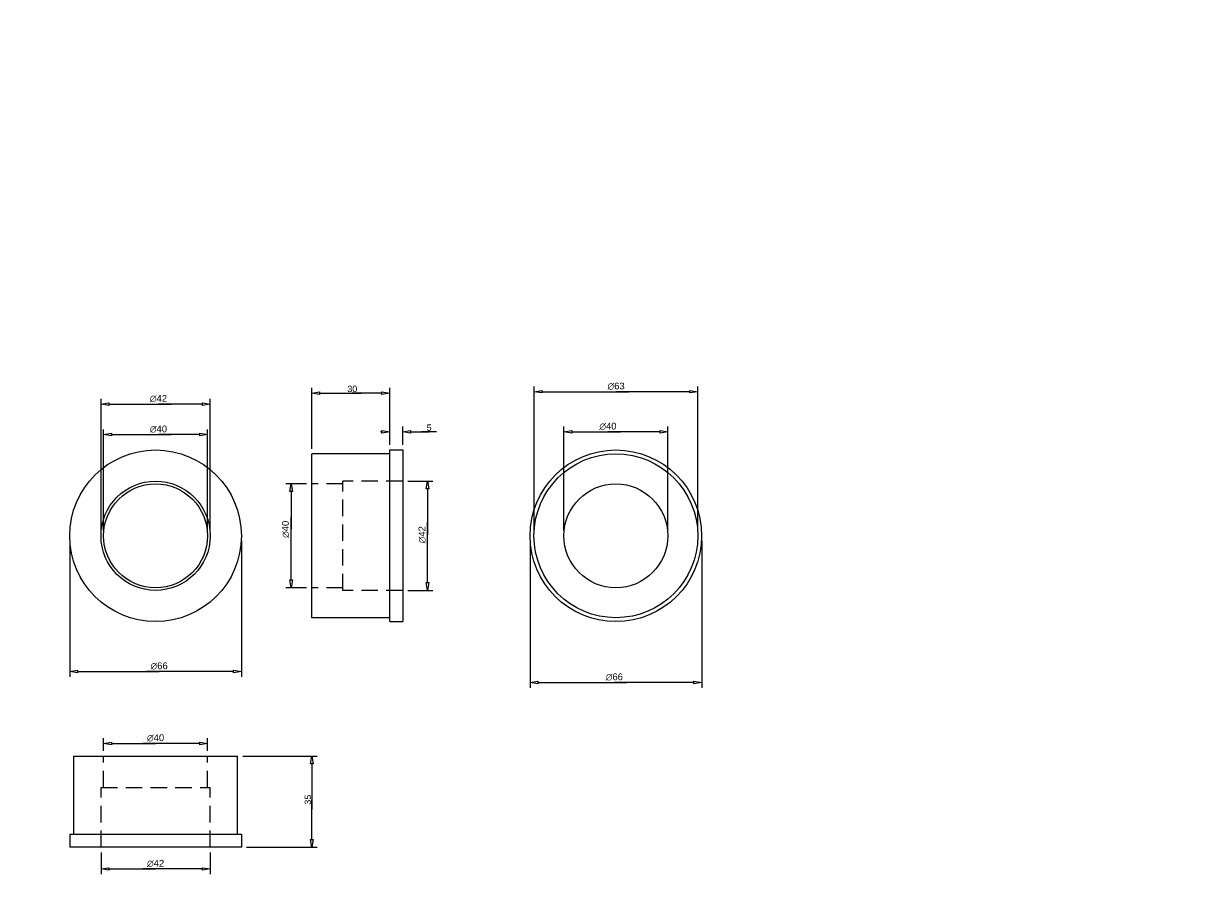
# Model space of a CAD drawing. Header units: millimetres. Extents: x 0 to 456, y 0 to 336.
import ezdxf

# ---------------------------------------------------------------- set-up
doc = ezdxf.new("R2010")
doc.units = ezdxf.units.MM
doc.linetypes.add('HIDDEN', pattern=[9.525, 6.35, -3.175])
for name, color, linetype, lineweight in [('DIMENSIONS', 7, 'Continuous', 0), ('VERBERGEN', 253, 'HIDDEN', 0), ('VISIBLE', 7, 'Continuous', 0)]:
    doc.layers.add(name, color=color, linetype=linetype, lineweight=lineweight)
doc.styles.get("Standard").update_dxf_attribs({"font": 'txt', "height": 0.125})
doc.dimstyles.new('ISO-25', dxfattribs={"dimtxt": 2.5, "dimasz": 2.5, "dimexe": 1.25, "dimexo": 0.625, "dimtad": 1, "dimtxsty": 'Standard', "dimcen": 2.5, "dimadec": 0, "dimazin": 0, "dimtfac": 1, "dimtmove": 0, "dimatfit": 3, "dimfxl": 1, "dimarcsym": 0})

# ---------------------------------------------------------------- blocks, each defined once
blk = doc.blocks.new('D1')
at = {"layer": 'DIMENSIONS'}
for p, q in [((17.74, 137.42), (17.74, 85.23)), ((83.74, 137.42), (83.74, 85.23)), ((20.74, 87.23), (52.11, 87.23)), ((56.93, 87.23), (47.29, 87.23)), ((80.74, 87.23), (52.11, 87.23))]:
    blk.add_line(p, q, dxfattribs=at)
for points in [[(17.74, 87.23), (20.74, 87.73), (20.74, 86.73), (17.74, 87.23)], [(83.74, 87.23), (80.74, 86.73), (80.74, 87.73), (83.74, 87.23)]]:
    blk.add_lwpolyline(points, dxfattribs=at)
at = {"layer": 'DIMENSIONS', "insert": (52.11, 89.34), "attachment_point": 5}
for s, char_height in [('{\\fAlibre Symbols|b0|i0|c0|p0;n}{\\fArial|b0|i0|c0|p0;\\H1.05555558x;66}{\\fMS Shell Dlg|b0|i0|c0|p0;\\H0.9444444x;}', 2.46503), ('{\\fArial|b0|i0|c0|p0;}', 2.465), ('{\\fArial|b0|i0|c0|p0;}', 2.465)]:
    blk.add_mtext(s, dxfattribs=dict(at, char_height=char_height))
blk = doc.blocks.new('D2')
at = {"layer": 'DIMENSIONS'}
for p, q in [((30.74, 141.42), (30.74, 180.34)), ((33.74, 178.34), (51.85, 178.34)), ((47.03, 178.34), (56.67, 178.34)), ((67.74, 178.34), (51.85, 178.34)), ((70.74, 141.42), (70.74, 180.34))]:
    blk.add_line(p, q, dxfattribs=at)
for points in [[(30.74, 178.34), (33.74, 178.84), (33.74, 177.84), (30.74, 178.34)], [(70.74, 178.34), (67.74, 177.84), (67.74, 178.84), (70.74, 178.34)]]:
    blk.add_lwpolyline(points, dxfattribs=at)
at = {"layer": 'DIMENSIONS', "insert": (51.85, 180.45), "attachment_point": 5}
for s, char_height in [('{\\fAlibre Symbols|b0|i0|c0|p0;n}{\\fArial|b0|i0|c0|p0;\\H1.05555558x;40}{\\fMS Shell Dlg|b0|i0|c0|p0;\\H0.9444444x;}', 2.46503), ('{\\fArial|b0|i0|c0|p0;}', 2.465), ('{\\fArial|b0|i0|c0|p0;}', 2.465)]:
    blk.add_mtext(s, dxfattribs=dict(at, char_height=char_height))
blk = doc.blocks.new('D3')
at = {"layer": 'DIMENSIONS'}
for p, q in [((29.74, 141.42), (29.74, 192.07)), ((71.74, 141.42), (71.74, 192.07)), ((32.74, 190.07), (51.85, 190.07)), ((47.03, 190.07), (56.67, 190.07)), ((68.74, 190.07), (51.85, 190.07))]:
    blk.add_line(p, q, dxfattribs=at)
for points in [[(29.74, 190.07), (32.74, 190.57), (32.74, 189.57), (29.74, 190.07)], [(71.74, 190.07), (68.74, 189.57), (68.74, 190.57), (71.74, 190.07)]]:
    blk.add_lwpolyline(points, dxfattribs=at)
at = {"layer": 'DIMENSIONS', "insert": (51.85, 192.19), "attachment_point": 5}
for s, char_height in [('{\\fAlibre Symbols|b0|i0|c0|p0;n}{\\fArial|b0|i0|c0|p0;\\H1.05555558x;42}{\\fMS Shell Dlg|b0|i0|c0|p0;\\H0.9444444x;}', 2.46503), ('{\\fArial|b0|i0|c0|p0;}', 2.465), ('{\\fArial|b0|i0|c0|p0;}', 2.465)]:
    blk.add_mtext(s, dxfattribs=dict(at, char_height=char_height))
blk = doc.blocks.new('D4')
at = {"layer": 'DIMENSIONS'}
for p, q in [((84.24, 54.67), (112.89, 54.67)), ((110.89, 51.67), (110.89, 37.92)), ((110.89, 41.51), (110.89, 34.34)), ((110.89, 22.67), (110.89, 37.92)), ((85.74, 19.67), (112.89, 19.67))]:
    blk.add_line(p, q, dxfattribs=at)
for points in [[(110.89, 54.67), (111.39, 51.67), (110.39, 51.67), (110.89, 54.67)], [(110.89, 19.67), (110.39, 22.67), (111.39, 22.67), (110.89, 19.67)]]:
    blk.add_lwpolyline(points, dxfattribs=at)
at = {"layer": 'DIMENSIONS', "insert": (109.3, 37.92), "char_height": 2.465, "attachment_point": 5, "rotation": 90}
for s in ['{\\fArial|b0|i0|c0|p0;35}{\\fMS Shell Dlg|b0|i0|c0|p0;\\H0.9444444x;}', '{\\fArial|b0|i0|c0|p0;}', '{\\fArial|b0|i0|c0|p0;}']:
    blk.add_mtext(s, dxfattribs=at)
blk = doc.blocks.new('D5')
at = {"layer": 'DIMENSIONS'}
for p, q in [((30.74, 56.67), (30.74, 61.55)), ((33.74, 59.55), (50.74, 59.55)), ((55.56, 59.55), (45.92, 59.55)), ((67.74, 59.55), (50.74, 59.55)), ((70.74, 56.67), (70.74, 61.55))]:
    blk.add_line(p, q, dxfattribs=at)
for points in [[(30.74, 59.55), (33.74, 60.05), (33.74, 59.05), (30.74, 59.55)], [(70.74, 59.55), (67.74, 59.05), (67.74, 60.05), (70.74, 59.55)]]:
    blk.add_lwpolyline(points, dxfattribs=at)
at = {"layer": 'DIMENSIONS', "insert": (50.74, 61.67), "attachment_point": 5}
for s, char_height in [('{\\fAlibre Symbols|b0|i0|c0|p0;n}{\\fArial|b0|i0|c0|p0;\\H1.05555558x;40}{\\fMS Shell Dlg|b0|i0|c0|p0;\\H0.9444444x;}', 2.46503), ('{\\fArial|b0|i0|c0|p0;}', 2.465), ('{\\fArial|b0|i0|c0|p0;}', 2.465)]:
    blk.add_mtext(s, dxfattribs=dict(at, char_height=char_height))
blk = doc.blocks.new('D6')
at = {"layer": 'DIMENSIONS'}
for p, q in [((29.74, 17.67), (29.74, 9.27)), ((71.74, 17.67), (71.74, 9.27)), ((32.74, 11.27), (50.74, 11.27)), ((55.56, 11.27), (45.92, 11.27)), ((68.74, 11.27), (50.74, 11.27))]:
    blk.add_line(p, q, dxfattribs=at)
for points in [[(29.74, 11.27), (32.74, 11.77), (32.74, 10.77), (29.74, 11.27)], [(71.74, 11.27), (68.74, 10.77), (68.74, 11.77), (71.74, 11.27)]]:
    blk.add_lwpolyline(points, dxfattribs=at)
at = {"layer": 'DIMENSIONS', "insert": (50.74, 13.39), "attachment_point": 5}
for s, char_height in [('{\\fAlibre Symbols|b0|i0|c0|p0;n}{\\fArial|b0|i0|c0|p0;\\H1.05555558x;42}{\\fMS Shell Dlg|b0|i0|c0|p0;\\H0.9444444x;}', 2.46503), ('{\\fArial|b0|i0|c0|p0;}', 2.465), ('{\\fArial|b0|i0|c0|p0;}', 2.465)]:
    blk.add_mtext(s, dxfattribs=dict(at, char_height=char_height))
blk = doc.blocks.new('D7')
at = {"layer": 'DIMENSIONS'}
for p, q in [((147.8, 160.42), (157.37, 160.42)), ((155.37, 157.42), (155.37, 139.82)), ((155.37, 135), (155.37, 144.64)), ((155.37, 121.42), (155.37, 139.82)), ((147.8, 118.42), (157.37, 118.42))]:
    blk.add_line(p, q, dxfattribs=at)
for points in [[(155.37, 160.42), (155.87, 157.42), (154.87, 157.42), (155.37, 160.42)], [(155.37, 118.42), (154.87, 121.42), (155.87, 121.42), (155.37, 118.42)]]:
    blk.add_lwpolyline(points, dxfattribs=at)
at = {"layer": 'DIMENSIONS', "insert": (153.26, 139.82), "attachment_point": 5, "rotation": 90}
for s, char_height in [('{\\fAlibre Symbols|b0|i0|c0|p0;n}{\\fArial|b0|i0|c0|p0;\\H1.05555558x;42}{\\fMS Shell Dlg|b0|i0|c0|p0;\\H0.9444444x;}', 2.46503), ('{\\fArial|b0|i0|c0|p0;}', 2.465), ('{\\fArial|b0|i0|c0|p0;}', 2.465)]:
    blk.add_mtext(s, dxfattribs=dict(at, char_height=char_height))
blk = doc.blocks.new('D8')
at = {"layer": 'DIMENSIONS'}
for p, q in [((137.8, 179.4), (137.2, 179.4)), ((140.8, 174.42), (140.8, 181.4)), ((145.8, 174.42), (145.8, 181.4)), ((148.8, 179.4), (155.95, 179.4)), ((158.83, 179.4), (153.06, 179.4))]:
    blk.add_line(p, q, dxfattribs=at)
for points in [[(140.8, 179.4), (137.8, 178.9), (137.8, 179.9), (140.8, 179.4)], [(145.8, 179.4), (148.8, 179.9), (148.8, 178.9), (145.8, 179.4)]]:
    blk.add_lwpolyline(points, dxfattribs=at)
at = {"layer": 'DIMENSIONS', "insert": (155.95, 180.98), "char_height": 2.465, "attachment_point": 5}
for s in ['{\\fArial|b0|i0|c0|p0;5}{\\fMS Shell Dlg|b0|i0|c0|p0;\\H0.9444444x;}', '{\\fArial|b0|i0|c0|p0;}', '{\\fArial|b0|i0|c0|p0;}']:
    blk.add_mtext(s, dxfattribs=at)
blk = doc.blocks.new('D9')
at = {"layer": 'DIMENSIONS'}
for p, q in [((110.8, 172.92), (110.8, 196.31)), ((140.8, 174.42), (140.8, 196.31)), ((113.8, 194.31), (126.41, 194.31)), ((122.82, 194.31), (129.99, 194.31)), ((137.8, 194.31), (126.41, 194.31))]:
    blk.add_line(p, q, dxfattribs=at)
for points in [[(110.8, 194.31), (113.8, 194.81), (113.8, 193.81), (110.8, 194.31)], [(140.8, 194.31), (137.8, 193.81), (137.8, 194.81), (140.8, 194.31)]]:
    blk.add_lwpolyline(points, dxfattribs=at)
at = {"layer": 'DIMENSIONS', "insert": (126.41, 195.89), "char_height": 2.465, "attachment_point": 5}
for s in ['{\\fArial|b0|i0|c0|p0;30}{\\fMS Shell Dlg|b0|i0|c0|p0;\\H0.9444444x;}', '{\\fArial|b0|i0|c0|p0;}', '{\\fArial|b0|i0|c0|p0;}']:
    blk.add_mtext(s, dxfattribs=at)
blk = doc.blocks.new('D10')
at = {"layer": 'DIMENSIONS'}
for p, q in [((108.8, 159.42), (100.87, 159.42)), ((102.87, 156.42), (102.87, 141.91)), ((102.87, 137.09), (102.87, 146.73)), ((102.87, 122.42), (102.87, 141.91)), ((108.8, 119.42), (100.87, 119.42))]:
    blk.add_line(p, q, dxfattribs=at)
for points in [[(102.87, 159.42), (103.37, 156.42), (102.37, 156.42), (102.87, 159.42)], [(102.87, 119.42), (102.37, 122.42), (103.37, 122.42), (102.87, 119.42)]]:
    blk.add_lwpolyline(points, dxfattribs=at)
at = {"layer": 'DIMENSIONS', "insert": (100.75, 141.91), "attachment_point": 5, "rotation": 90}
for s, char_height in [('{\\fAlibre Symbols|b0|i0|c0|p0;n}{\\fArial|b0|i0|c0|p0;\\H1.05555558x;40}{\\fMS Shell Dlg|b0|i0|c0|p0;\\H0.9444444x;}', 2.46503), ('{\\fArial|b0|i0|c0|p0;}', 2.465), ('{\\fArial|b0|i0|c0|p0;}', 2.465)]:
    blk.add_mtext(s, dxfattribs=dict(at, char_height=char_height))
blk = doc.blocks.new('D11')
at = {"layer": 'DIMENSIONS'}
for p, q in [((194.81, 137.42), (194.81, 80.99)), ((260.81, 137.42), (260.81, 80.99)), ((197.81, 82.99), (227.22, 82.99)), ((222.4, 82.99), (232.04, 82.99)), ((257.81, 82.99), (227.22, 82.99))]:
    blk.add_line(p, q, dxfattribs=at)
for points in [[(194.81, 82.99), (197.81, 83.49), (197.81, 82.49), (194.81, 82.99)], [(260.81, 82.99), (257.81, 82.49), (257.81, 83.49), (260.81, 82.99)]]:
    blk.add_lwpolyline(points, dxfattribs=at)
at = {"layer": 'DIMENSIONS', "insert": (227.22, 85.11), "attachment_point": 5}
for s, char_height in [('{\\fAlibre Symbols|b0|i0|c0|p0;n}{\\fArial|b0|i0|c0|p0;\\H1.05555558x;66}{\\fMS Shell Dlg|b0|i0|c0|p0;\\H0.9444444x;}', 2.46503), ('{\\fArial|b0|i0|c0|p0;}', 2.465), ('{\\fArial|b0|i0|c0|p0;}', 2.465)]:
    blk.add_mtext(s, dxfattribs=dict(at, char_height=char_height))
blk = doc.blocks.new('D12')
at = {"layer": 'DIMENSIONS'}
for p, q in [((196.31, 141.42), (196.31, 196.84)), ((259.31, 141.42), (259.31, 196.84)), ((199.31, 194.84), (227.9, 194.84)), ((223.08, 194.84), (232.73, 194.84)), ((256.31, 194.84), (227.9, 194.84))]:
    blk.add_line(p, q, dxfattribs=at)
for points in [[(196.31, 194.84), (199.31, 195.34), (199.31, 194.34), (196.31, 194.84)], [(259.31, 194.84), (256.31, 194.34), (256.31, 195.34), (259.31, 194.84)]]:
    blk.add_lwpolyline(points, dxfattribs=at)
at = {"layer": 'DIMENSIONS', "insert": (227.9, 196.95), "attachment_point": 5}
for s, char_height in [('{\\fAlibre Symbols|b0|i0|c0|p0;n}{\\fArial|b0|i0|c0|p0;\\H1.05555558x;63}{\\fMS Shell Dlg|b0|i0|c0|p0;\\H0.9444444x;}', 2.46503), ('{\\fArial|b0|i0|c0|p0;}', 2.465), ('{\\fArial|b0|i0|c0|p0;}', 2.465)]:
    blk.add_mtext(s, dxfattribs=dict(at, char_height=char_height))
blk = doc.blocks.new('D13')
at = {"layer": 'DIMENSIONS'}
for p, q in [((207.81, 141.42), (207.81, 181.4)), ((210.81, 179.4), (224.76, 179.4)), ((219.94, 179.4), (229.59, 179.4)), ((244.81, 179.4), (224.76, 179.4)), ((247.81, 141.42), (247.81, 181.4))]:
    blk.add_line(p, q, dxfattribs=at)
for points in [[(207.81, 179.4), (210.81, 179.9), (210.81, 178.9), (207.81, 179.4)], [(247.81, 179.4), (244.81, 178.9), (244.81, 179.9), (247.81, 179.4)]]:
    blk.add_lwpolyline(points, dxfattribs=at)
at = {"layer": 'DIMENSIONS', "insert": (224.76, 181.51), "attachment_point": 5}
for s, char_height in [('{\\fAlibre Symbols|b0|i0|c0|p0;n}{\\fArial|b0|i0|c0|p0;\\H1.05555558x;40}{\\fMS Shell Dlg|b0|i0|c0|p0;\\H0.9444444x;}', 2.46503), ('{\\fArial|b0|i0|c0|p0;}', 2.465), ('{\\fArial|b0|i0|c0|p0;}', 2.465)]:
    blk.add_mtext(s, dxfattribs=dict(at, char_height=char_height))

msp = doc.modelspace()

# ---------------------------------------------------------------- linework, layer by layer
at = {"layer": 'VERBERGEN'}
for p, q in [((122.805, 118.417), (122.805, 160.417)), ((145.805, 160.417), (122.805, 160.417)), ((122.805, 159.417), (110.805, 159.417)), ((122.805, 119.417), (110.805, 119.417)), ((145.805, 118.417), (122.805, 118.417)), ((30.74, 42.675), (30.74, 54.675)), ((70.74, 42.675), (70.74, 54.675)), ((29.74, 42.675), (71.74, 42.675)), ((29.74, 19.675), (29.74, 42.675)), ((71.74, 19.675), (71.74, 42.675))]:
    msp.add_line(p, q, dxfattribs=at)
at = {"layer": 'VISIBLE'}
for p, q in [((110.805, 139.417), (110.805, 170.917)), ((140.805, 170.917), (110.805, 170.917)), ((140.805, 106.417), (140.805, 172.417)), ((140.805, 172.417), (145.805, 172.417)), ((145.805, 172.417), (145.805, 106.417)), ((110.805, 107.917), (110.805, 139.417)), ((140.805, 107.917), (110.805, 107.917)), ((140.805, 106.417), (145.805, 106.417)), ((19.24, 54.675), (82.24, 54.675)), ((19.24, 24.675), (19.24, 54.675)), ((82.24, 24.675), (82.24, 54.675)), ((17.74, 24.675), (83.74, 24.675)), ((17.74, 24.675), (17.74, 19.675)), ((83.74, 24.675), (83.74, 19.675)), ((83.74, 19.675), (17.74, 19.675))]:
    msp.add_line(p, q, dxfattribs=at)
for centre, radius in [((50.74, 139.417), 33), ((227.805, 139.417), 33), ((227.805, 139.417), 31.5), ((50.74, 139.417), 21), ((50.74, 139.417), 20), ((227.805, 139.417), 20)]:
    msp.add_circle(centre, radius, dxfattribs=at)

# ---------------------------------------------------------------- dimensions: what is measured, and where the dimension line sits
at = {"layer": 'DIMENSIONS'}
for p1, p2, picture, middle in [((196.305, 139.417), (259.305, 139.417), 'D12', (455.708, 336.37)), ((29.74, 139.417), (71.74, 139.417), 'D3', (102.59, 331.608)), ((207.805, 139.417), (247.805, 139.417), 'D13', (452.568, 320.93)), ((140.805, 172.417), (145.805, 172.417), 'D8', (296.75, 320.401)), ((30.74, 139.417), (70.74, 139.417), 'D2', (102.59, 319.871)), ((83.74, 139.417), (17.74, 139.417), 'D1', (102.85, 228.76)), ((194.805, 139.417), (260.805, 139.417), 'D11', (455.027, 224.527))]:
    dim = msp.add_linear_dim(base=(0, 0), p1=p1, p2=p2, dimstyle='ISO-25', override={"dimtxt": 2.465035, "dimtad": 1, "dimdec": 2, "dimzin": 0, "dimse1": 0, "dimse2": 0, "dimsd1": 0, "dimsd2": 0, "dimadec": 2, "dimazin": 0, "dimtol": 0, "dimlim": 0, "dimtp": 0.005, "dimtm": 0.002, "dimtdec": 2}, dxfattribs=at)
    dim.commit()
    dim.dimension.update_dxf_attribs({"geometry": picture, "text_midpoint": middle})
for p1, p2, angle, picture, middle, turn in [((140.805, 172.417), (110.805, 170.917), 180, 'D9', (267.211, 335.312), 180), ((83.74, 19.675), (82.24, 54.675), 270, 'D4', (160.038, 62.598), 270)]:
    dim = msp.add_linear_dim(base=(0, 0), p1=p1, p2=p2, angle=angle, dimstyle='ISO-25', override={"dimtxt": 2.465035, "dimtad": 1, "dimdec": 2, "dimzin": 0, "dimse1": 0, "dimse2": 0, "dimsd1": 0, "dimsd2": 0, "dimadec": 2, "dimazin": 0, "dimtol": 0, "dimlim": 0, "dimtp": 0.005, "dimtm": 0.002, "dimtdec": 2}, dxfattribs=at)
    dim.commit()
    dim.dimension.update_dxf_attribs({"geometry": picture, "text_midpoint": middle, "text_rotation": turn})
for p1, p2, angle, picture, middle, turn in [((110.805, 159.417), (110.805, 119.417), 270, 'D10', (241.556, 281.329), 270), ((145.805, 160.417), (145.805, 118.417), 270, 'D7', (294.06, 279.236), 270), ((30.74, 54.675), (70.74, 54.675), 180, 'D5', (101.479, 86.343), 180), ((29.74, 19.675), (71.74, 19.675), 180, 'D6', (101.479, 38.066), 180)]:
    dim = msp.add_linear_dim(base=(0, 0), p1=p1, p2=p2, angle=angle, text='n<>', dimstyle='ISO-25', override={"dimtxt": 2.465035, "dimtad": 1, "dimdec": 2, "dimzin": 0, "dimse1": 0, "dimse2": 0, "dimsd1": 0, "dimsd2": 0, "dimadec": 2, "dimazin": 0, "dimtol": 0, "dimlim": 0, "dimtp": 0.005, "dimtm": 0.002, "dimtdec": 2}, dxfattribs=at)
    dim.commit()
    dim.dimension.update_dxf_attribs({"geometry": picture, "text_midpoint": middle, "text_rotation": turn})

doc.saveas('drawing.dxf')
